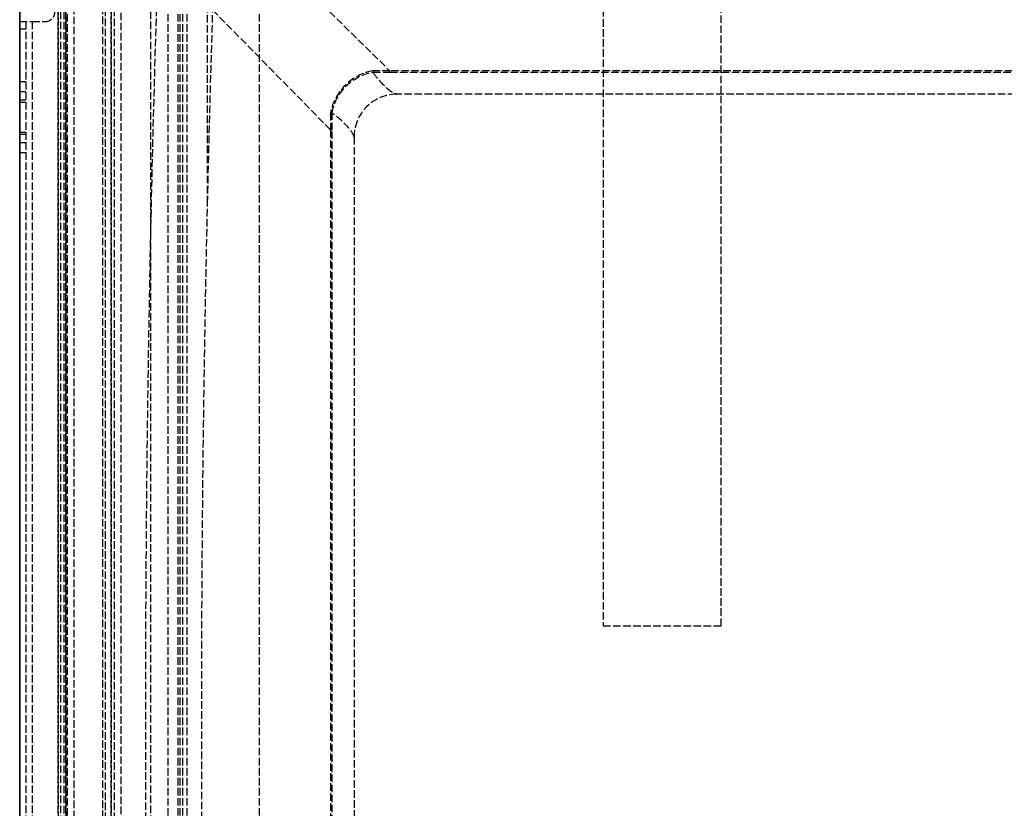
# Model space of a CAD drawing. Header units: millimetres. Extents: x 0 to 388, y -3 to 488.
# Tile 7 of 14: x 0 to 196, y 153 to 310. Entities that reach past the tile are written whole.
import ezdxf

# ---------------------------------------------------------------- set-up
doc = ezdxf.new("R2010")
doc.units = ezdxf.units.MM
doc.header["$LTSCALE"] = 10
doc.linetypes.add('ALLCAD_Strich', pattern=[0.2, 0.15, -0.05])
doc.layers.add('BESCH_KONT_sich_schn_grun_2d', color=10, linetype='Continuous')
doc.layers.add('BESCH_KONT_sich_schn_seit_2d', color=160, linetype='Continuous')

msp = doc.modelspace()

# ---------------------------------------------------------------- linework, layer by layer
at = {"layer": 'BESCH_KONT_sich_schn_grun_2d', "linetype": 'ALLCAD_Strich'}
for p, q in [((8.14, 488), (8.14, 46.44)), ((8.84, 46.44), (8.84, 488)), ((9.1, 488), (9.1, 45.1)), ((9.5, 0), (9.5, 488)), ((26, 488), (26, 0)), ((47.7, 6), (47.7, 432.5)), ((116, 432.5), (116, 189.75)), ((139.5, 189.75), (139.5, 432.5)), ((29.51, 0), (29.51, 345.59)), ((31.49, 0), (31.49, 345.59)), ((31.88, 0), (31.88, 345.59)), ((32.45, 40), (32.45, 345.59)), ((33.29, 40), (33.29, 345.59)), ((37.37, 273.83), (37.37, 345.59)), ((16.98, 332.6), (16.98, 12.49)), ((18.23, 12.49), (18.23, 332.6)), ((18.76, 332.6), (18.76, 12.49)), ((7.64, 46.44), (7.64, 319)), ((7.64, 46.44), (7.64, 319)), ((7.75, 45.33), (7.75, 319)), ((9.21, 45.46), (9.21, 319)), ((10.8, 45.48), (10.8, 319)), ((16.45, 319), (16.45, 12.49)), ((18.13, 319), (18.13, 14.28)), ((20.2, 14.28), (20.2, 319)), ((61.83, 288.44), (31.8, 319)), ((54.49, 319), (73.6, 300.22)), ((0, 23), (0, 310)), ((0, 310), (2.5, 310)), ((1.25, 310), (1.25, 23)), ((2.5, 310), (5, 310)), ((2.5, 310), (2.5, 23)), ((1.25, 308.5), (0, 308.5)), ((305.4, 300.22), (73.6, 300.22)), ((73.6, 299.92), (73.6, 300.22)), ((73.6, 299.92), (305.4, 299.92)), ((0, 298.1), (1.25, 298.1)), ((1.25, 296.05), (0, 296.05)), ((0, 294.45), (1.25, 294.45)), ((0, 294), (1.25, 294)), ((304, 295.55), (75, 295.55)), ((0, 288), (1.25, 288)), ((62.13, 288.44), (61.83, 288.44)), ((61.83, 288.44), (61.83, 56.65)), ((62.13, 56.65), (62.13, 288.44)), ((1.25, 287.55), (0, 287.55)), ((0, 285.95), (1.25, 285.95)), ((66.5, 287.05), (66.5, 58.05)), ((1.25, 283.9), (0, 283.9)), ((116, 189.75), (139.5, 189.75))]:
    msp.add_line(p, q, dxfattribs=at)
for centre, radius, start, end in [((5, 312), 2, 270, 360), ((75, 287.05), 8.5, 90, 180)]:
    msp.add_arc(centre, radius, start, end, dxfattribs=at)
for points in [[(27.49, 322.6), (24.17, 222.6), (24.17, 122.49), (27.49, 22.49)], [(37.37, 273.83), (37.69, 288.06), (38.08, 302.3), (38.54, 316.53)], [(73.6, 300.22), (72.48, 300.22), (71.36, 300.23), (70.23, 300.24)], [(70.26, 299.95), (70.26, 299.95), (70.26, 299.94), (70.26, 299.93)], [(70.26, 299.93), (71.38, 299.92), (72.49, 299.92), (73.6, 299.92)], [(61.81, 291.81), (61.82, 290.69), (61.83, 289.57), (61.83, 288.44)], [(62.12, 291.78), (62.11, 291.78), (62.1, 291.79), (62.1, 291.79)], [(62.13, 288.44), (62.13, 289.56), (62.12, 290.67), (62.11, 291.78)]]:
    msp.add_open_spline(points, degree=3, dxfattribs=at)
for points, knots in [([(70.23, 300.24), (68.45, 299.9), (64.5, 298.04), (62.25, 294.18), (61.81, 291.81)], [0.208634, 0.208634, 0.208634, 0.208634, 0.751895, 1.476242, 1.476242, 1.476242, 1.476242]), ([(62.09, 291.79), (62.51, 294.09), (64.69, 297.84), (68.53, 299.64), (70.25, 299.95)], [-1.472863, -1.472863, -1.472863, -1.472863, -0.751895, -0.212013, -0.212013, -0.212013, -0.212013]), ([(70.23, 300.24), (70.24, 300.17), (70.24, 300.11), (70.25, 300.05), (70.25, 300.02), (70.26, 299.98), (70.26, 299.95)], [-0.03085833, -0.03085833, -0.03085833, -0.03085833, -0.0110901, -0.0110901, -0.0110901, 0, 0, 0, 0]), ([(70.26, 299.93), (70.59, 299.42), (71, 298.88), (72.3, 297.39), (73.28, 296.49), (74.64, 295.62), (74.9, 295.56), (74.98, 295.55), (74.99, 295.55), (74.99, 295.55), (74.99, 295.55), (75, 295.55), (75, 295.55), (75, 295.55)], [0.3372046, 0.3372046, 0.3372046, 0.3372046, 0.4835979, 0.4835979, 0.7532678, 0.7532678, 0.9244332, 0.9244332, 0.938505, 0.938505, 0.942831, 0.942831, 0.9456715, 0.9456715, 0.9456715, 0.9456715]), ([(61.81, 291.81), (61.87, 291.81), (61.94, 291.8), (62, 291.8), (62.03, 291.79), (62.06, 291.79), (62.09, 291.79)], [-0.00015444, -0.00015444, -0.00015444, -0.00015444, 0.01961458, 0.01961458, 0.01961458, 0.03070513, 0.03070513, 0.03070513, 0.03070513]), ([(66.5, 287.05), (66.5, 287.05), (66.5, 287.05), (66.5, 287.05), (66.5, 287.05), (66.5, 287.06), (66.5, 287.06), (66.5, 287.07), (66.5, 287.07), (66.49, 287.1), (66.48, 287.13), (66.35, 287.56), (66.05, 288.04), (64.99, 289.38), (64.14, 290.24), (62.88, 291.26), (62.49, 291.54), (62.11, 291.78)], [0, 0, 0, 0, 0.0004065, 0.0004065, 0.0010606, 0.0010606, 0.0018552, 0.0018552, 0.0037224, 0.0037224, 0.0113483, 0.0113483, 0.2039417, 0.2039417, 0.4829573, 0.4829573, 0.6091171, 0.6091171, 0.6091171, 0.6091171]), ([(37.37, 71.26), (36.61, 104.16), (36.2, 138.09), (36.2, 172.54), (36.2, 207), (36.61, 240.93), (37.37, 273.83)], [0.00432, 0.00432, 0.00432, 0.00432, 9.876444, 9.876444, 9.876444, 19.749164, 19.749164, 19.749164, 19.749164])]:
    msp.add_open_spline(points, degree=3, knots=knots, dxfattribs=at)
at = {"layer": 'BESCH_KONT_sich_schn_seit_2d'}
for p, q in [((0, 0, 49.5), (0, 488, 49.5)), ((0, 45.48, 69.09), (0, 488, 69.09)), ((0, 488, 51.09), (0, 46.44, 51.09)), ((0, 46.44, 51.6), (0, 488, 51.6)), ((0, 45.33, 64.09), (0, 488, 64.09)), ((0, 45.46, 68.32), (0, 488, 68.32)), ((0, 488, 51.61), (0, 45.1, 51.61)), ((0, 488, 18.34), (0, 0, 18.34)), ((0, 0, 67.37), (0, 488, 67.37)), ((0, 273.83, 28.86), (0, 433.75, 28.86)), ((0, 40, 33.98), (0, 433.75, 33.98)), ((0, 40, 58.09), (0, 433.75, 58.09)), ((0, 0, 64.65), (0, 433.75, 64.65)), ((0, 6, 20.84), (0, 432.5, 20.84)), ((0, 341.85, 395.02), (0, 300.22, 393.54)), ((0, 332.6, 345.09), (0, 12.49, 345.09)), ((0, 332.6, 344.57), (0, 12.49, 344.57)), ((0, 330.81, 393.09), (0, 310, 393.09)), ((0, 330.81, 395.02), (0, 310, 395.02)), ((0, 288.44, 393.54), (0, 330.81, 395.02)), ((0, 14.28, 395.02), (0, 330.81, 395.02)), ((0, 189.75, 7.29), (0, 320.5, 7.29)), ((0, 81.5, 14), (0, 320.5, 14)), ((0, 314.5, 422.75), (0, 87.5, 422.75)), ((0, 310, 402), (0, 312, 402)), ((0, 310, 400.75), (0, 312, 400.75)), ((0, 310.39, 1.25), (0, 214.31, 1.25)), ((0, 214.31), (0, 310.39)), ((0, 23, 399.5), (0, 310, 399.5)), ((0, 310, 378.5), (0, 310, 399.5)), ((0, 310, 402), (0, 23, 402)), ((0, 310, 399.5), (0, 310, 402)), ((0, 23, 400.75), (0, 310, 400.75)), ((0, 310, 393.09), (0, 24.82, 393.09)), ((0, 310, 395.02), (0, 23.05, 395.02)), ((0, 308.5, 377), (0, 298.1, 377)), ((0, 283.9, 377), (0, 298.1, 377)), ((0, 296.05, 378.07), (0, 294.45, 380.35)), ((0, 287.05, 385.09), (0, 295.55, 385.09)), ((0, 294, 381.79), (0, 294, 385)), ((0, 288.44, 393.54), (0, 288.44, 393.43)), ((0, 56.65, 393.43), (0, 288.44, 393.43)), ((0, 288.44, 393.54), (0, 56.65, 393.54)), ((0, 288, 385), (0, 288, 381.79)), ((0, 287.55, 380.35), (0, 285.95, 378.07)), ((0, 287.05, 385.09), (0, 58.05, 385.09)), ((0, 283.9, 377), (0, 118.1, 377)), ((0, 282.35, 393.5), (0, 282.35, 381.5)), ((0, 280.35, 393.5), (0, 282.35, 393.5)), ((0, 280.35, 381.5), (0, 282.35, 381.5)), ((0, 280.69, 393.5), (0, 280.69, 381.5)), ((0, 280.35, 393.5), (0, 280.35, 381.5)), ((0, 276.35, 375.5), (0, 264.35, 375.5)), ((0, 264.35, 399.5), (0, 276.35, 399.5)), ((0, 276.35, 399.5), (0, 276.35, 397.5)), ((0, 276.35, 377.5), (0, 276.35, 375.5)), ((0, 276.35, 377.5), (0, 264.35, 377.5)), ((0, 264.35, 397.5), (0, 276.35, 397.5)), ((0, 264.35, 397.84), (0, 276.35, 397.84)), ((0, 276.35, 377.16), (0, 264.35, 377.16)), ((0, 264.35, 377.5), (0, 264.35, 375.5)), ((0, 264.35, 397.5), (0, 264.35, 399.5)), ((0, 260.35, 381.5), (0, 258.35, 381.5)), ((0, 260.35, 393.5), (0, 258.35, 393.5)), ((0, 260.35, 381.5), (0, 260.35, 393.5)), ((0, 260.01, 381.5), (0, 260.01, 393.5)), ((0, 258.35, 381.5), (0, 258.35, 393.5)), ((0, 211, 1.25), (0, 214.31, 1.25)), ((0, 214.31, 1.25), (0, 214.31)), ((0, 214.31), (0, 211)), ((0, 191, 1.25), (0, 211, 1.25)), ((0, 211), (0, 211, 1.25)), ((0, 191), (0, 211)), ((0, 204.1, 1.25), (0, 204.1)), ((0, 197.9, 1.25), (0, 197.9)), ((0, 187.69, 1.25), (0, 191, 1.25)), ((0, 191), (0, 191, 1.25)), ((0, 191), (0, 187.69)), ((0, 189.75, 14), (0, 189.75, 7.29)), ((0, 189.75, 20.84), (0, 189.75, 14)), ((0, 187.69, 1.25), (0, 91.61, 1.25)), ((0, 187.69, 1.25), (0, 187.69)), ((0, 91.61), (0, 187.69))]:
    msp.add_line(p, q, dxfattribs=at)
at = {"layer": 'BESCH_KONT_sich_schn_seit_2d', "extrusion": (1, 0, 0)}
for centre, radius, start, end in [((308.5, 378.5), 1.5, 270, 0), ((300.24, 393.04), 0.5, 92.0345, 129.6592), ((298.1, 379.5), 2.5, 215, 270), ((296.5, 381.79), 2.5, 180, 215), ((291, 385), 3, 0, 180), ((285.5, 381.79), 2.5, 325, 0), ((283.9, 379.5), 2.5, 270, 325)]:
    msp.add_arc(centre, radius, start, end, dxfattribs=at)
at = {"layer": 'BESCH_KONT_sich_schn_seit_2d', "extrusion": (-1, 0, 0)}
for centre, radius, start, end in [((-276.35, 381.5), 6, 180, 270), ((-276.35, 393.5), 6, 90, 180), ((-276.35, 393.5), 4.34, 90, 180), ((-276.35, 381.5), 4.34, 180, 270), ((-276.35, 393.5), 4, 90, 180), ((-276.35, 381.5), 4, 180, 270), ((-264.35, 381.5), 6, 270, 0), ((-264.35, 393.5), 6, 0, 90), ((-264.35, 381.5), 4, 270, 0), ((-264.35, 393.5), 4, 0, 90), ((-264.35, 393.5), 4.34, 360, 90), ((-264.35, 381.5), 4.34, 270, 0)]:
    msp.add_arc(centre, radius, start, end, dxfattribs=at)
at = {"layer": 'BESCH_KONT_sich_schn_seit_2d'}
for points in [[(0, 316.53, 28.55), (0, 302.3, 28.67), (0, 288.08, 28.77), (0, 273.85, 28.86)], [(0, 273.83, 28.86), (0, 288.06, 28.77), (0, 302.3, 28.67), (0, 316.53, 28.55)], [(0, 300.22, 393.54), (0, 300.22, 393.54), (0, 300.23, 393.55), (0, 300.24, 393.56)], [(0, 299.93, 393.44), (0, 299.94, 393.45), (0, 299.94, 393.45), (0, 299.95, 393.46)], [(0, 299.95, 393.46), (0, 299.95, 393.45), (0, 299.94, 393.45), (0, 299.93, 393.44)], [(0, 291.81, 393.56), (0, 290.69, 393.55), (0, 289.57, 393.54), (0, 288.44, 393.54)], [(0, 291.78, 393.44), (0, 291.78, 393.45), (0, 291.79, 393.45), (0, 291.79, 393.46)], [(0, 288.44, 393.43), (0, 289.56, 393.43), (0, 290.67, 393.44), (0, 291.78, 393.44)]]:
    msp.add_open_spline(points, degree=3, dxfattribs=at)
for points, knots in [([(0, 291.81, 393.56), (0, 293.59, 393.56), (0, 297.54, 393.57), (0, 299.79, 393.56), (0, 300.24, 393.56)], [0.208634, 0.208634, 0.208634, 0.208634, 0.751895, 1.476242, 1.476242, 1.476242, 1.476242]), ([(0, 300.24, 393.56), (0, 299.9, 393.56), (0, 298.04, 393.57), (0, 294.18, 393.56), (0, 291.81, 393.56)], [0.208634, 0.208634, 0.208634, 0.208634, 0.751895, 1.476242, 1.476242, 1.476242, 1.476242]), ([(0, 300.24, 393.56), (0, 300.17, 393.56), (0, 300.11, 393.54), (0, 300.05, 393.51), (0, 300.02, 393.5), (0, 299.98, 393.48), (0, 299.95, 393.46)], [-0.03085833, -0.03085833, -0.03085833, -0.03085833, -0.0110901, -0.0110901, -0.0110901, 0, 0, 0, 0]), ([(0, 299.95, 393.46), (0, 299.53, 393.48), (0, 297.35, 393.49), (0, 293.51, 393.48), (0, 291.79, 393.46)], [-1.472863, -1.472863, -1.472863, -1.472863, -0.751895, -0.212013, -0.212013, -0.212013, -0.212013]), ([(0, 291.79, 393.46), (0, 294.09, 393.48), (0, 297.84, 393.49), (0, 299.64, 393.48), (0, 299.95, 393.46)], [-1.472863, -1.472863, -1.472863, -1.472863, -0.751895, -0.212013, -0.212013, -0.212013, -0.212013]), ([(0, 299.93, 393.44), (0, 299.42, 393.02), (0, 298.88, 392.5), (0, 297.39, 390.72), (0, 296.49, 389.22), (0, 295.62, 386.15), (0, 295.56, 385.26), (0, 295.55, 385.11), (0, 295.55, 385.1), (0, 295.55, 385.1), (0, 295.55, 385.1), (0, 295.55, 385.09), (0, 295.55, 385.09), (0, 295.55, 385.09)], [0.3372046, 0.3372046, 0.3372046, 0.3372046, 0.4835979, 0.4835979, 0.7532678, 0.7532678, 0.9244332, 0.9244332, 0.938505, 0.938505, 0.942831, 0.942831, 0.9456715, 0.9456715, 0.9456715, 0.9456715]), ([(0, 291.81, 393.56), (0, 291.81, 393.56), (0, 291.8, 393.54), (0, 291.8, 393.51), (0, 291.79, 393.5), (0, 291.79, 393.48), (0, 291.79, 393.46)], [-0.00015444, -0.00015444, -0.00015444, -0.00015444, 0.01961458, 0.01961458, 0.01961458, 0.03070513, 0.03070513, 0.03070513, 0.03070513]), ([(0, 291.78, 393.44), (0, 291.46, 393.02), (0, 291.05, 392.5), (0, 289.74, 390.72), (0, 288.76, 389.22), (0, 287.41, 386.15), (0, 287.14, 385.26), (0, 287.06, 385.11), (0, 287.06, 385.1), (0, 287.05, 385.1), (0, 287.05, 385.1), (0, 287.05, 385.09), (0, 287.05, 385.09), (0, 287.05, 385.09)], [0.3372046, 0.3372046, 0.3372046, 0.3372046, 0.4835979, 0.4835979, 0.7532678, 0.7532678, 0.9244332, 0.9244332, 0.938505, 0.938505, 0.942831, 0.942831, 0.9456715, 0.9456715, 0.9456715, 0.9456715]), ([(0, 287.05, 385.09), (0, 287.05, 385.09), (0, 287.05, 385.09), (0, 287.05, 385.1), (0, 287.05, 385.1), (0, 287.06, 385.1), (0, 287.06, 385.1), (0, 287.07, 385.12), (0, 287.07, 385.13), (0, 287.1, 385.19), (0, 287.13, 385.27), (0, 287.56, 386.5), (0, 288.04, 387.65), (0, 289.38, 390.21), (0, 290.24, 391.42), (0, 291.26, 392.77), (0, 291.54, 393.13), (0, 291.78, 393.44)], [0, 0, 0, 0, 0.0004065, 0.0004065, 0.0010606, 0.0010606, 0.0018552, 0.0018552, 0.0037224, 0.0037224, 0.0113483, 0.0113483, 0.2039417, 0.2039417, 0.4829573, 0.4829573, 0.6091171, 0.6091171, 0.6091171, 0.6091171]), ([(0, 273.85, 28.86), (0, 240.94, 29.06), (0, 207.01, 29.32), (0, 172.55, 29.32), (0, 138.08, 29.32), (0, 104.15, 29.06), (0, 71.24, 28.86)], [0.004319, 0.004319, 0.004319, 0.004319, 9.878332, 9.878332, 9.878332, 19.752941, 19.752941, 19.752941, 19.752941]), ([(0, 71.26, 28.86), (0, 104.16, 29.06), (0, 138.09, 29.32), (0, 172.54, 29.32), (0, 207, 29.32), (0, 240.93, 29.06), (0, 273.83, 28.86)], [0.00432, 0.00432, 0.00432, 0.00432, 9.876444, 9.876444, 9.876444, 19.749164, 19.749164, 19.749164, 19.749164])]:
    msp.add_open_spline(points, degree=3, knots=knots, dxfattribs=at)

doc.saveas('drawing.dxf')
